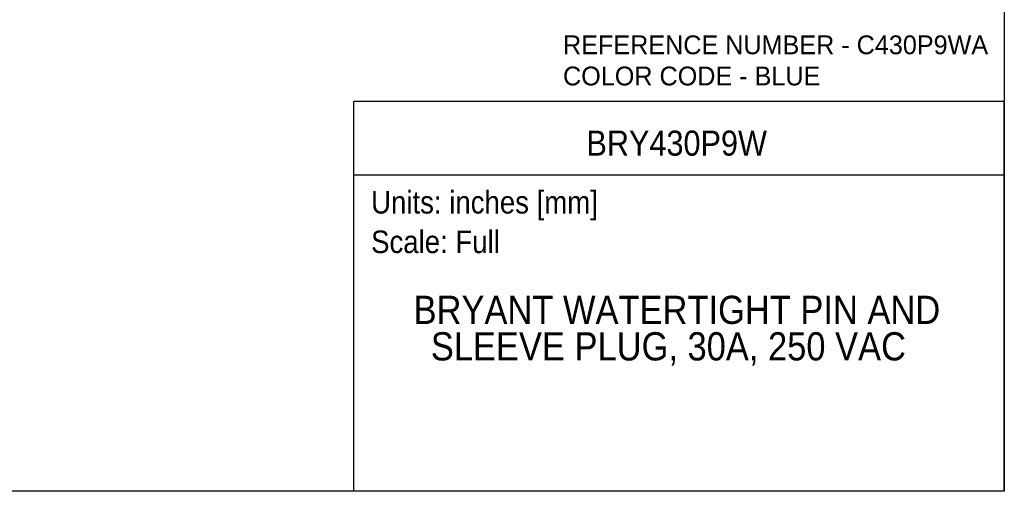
# Model space of a CAD drawing. Header units: inches. Extents: x 0 to 33, y 0 to 25.5.
# Tile 7 of 19: x 13.4 to 33, y 0 to 9.4. Entities that reach past the tile are written whole.
import ezdxf
from ezdxf.enums import TextEntityAlignment as Align

# ---------------------------------------------------------------- set-up
doc = ezdxf.new("R2010")
doc.units = ezdxf.units.IN
doc.header["$LTSCALE"] = 3
doc.header["$MEASUREMENT"] = 0
doc.linetypes.add('SLD-Solid', pattern=[0])
doc.layers.add('SLD-DEFPOINTS', color=7, linetype='Continuous')
doc.layers.add('TEXT', color=140, linetype='SLD-Solid', lineweight=25)
doc.styles.add('SLDTEXTSTYLE0', font='GOTHIC.TTF', dxfattribs={"width": 0.913})
doc.styles.add('SLDTEXTSTYLE1', font='CenturyGothic')

# ---------------------------------------------------------------- blocks, each defined once
blk = doc.blocks.new('SW_NOTE_0')
at = {"layer": 'TEXT', "color": 0, "insert": (0, 0.575), "char_height": 0.45, "attachment_point": 1, "style": 'SLDTEXTSTYLE0'}
blk.add_mtext('Scale: Full', dxfattribs=at)
blk = doc.blocks.new('SW_NOTE_0_1')
at = {"layer": 'TEXT', "color": 0, "insert": (0, 0.575), "char_height": 0.45, "attachment_point": 1, "style": 'SLDTEXTSTYLE0'}
blk.add_mtext('Units: inches [mm]', dxfattribs=at)
blk = doc.blocks.new('Block1')
at = {"layer": 'TEXT'}
for p, q in [((33, 7.767), (20.037, 7.767)), ((20.037, 0), (20.037, 7.767)), ((33, 0), (33, 7.767)), ((20.037, 6.307), (33, 6.307)), ((33, 0), (20.037, 0))]:
    blk.add_line(p, q, dxfattribs=at)
for name, p in [('SW_NOTE_0_1', (20.384, 5.41)), ('SW_NOTE_0', (20.384, 4.622))]:
    blk.add_blockref(name, p, dxfattribs=at)
at = {"layer": 'TEXT', "color": 140, "style": 'SLDTEXTSTYLE0', "width": 0.913}
for tag, height, p in [('AUTOATTR0', 0.5, (24.674, 6.538)), ('AUTOATTR1_0', 0.562, (21.231, 3.166)), ('AUTOATTR1_1', 0.562, (21.574, 2.439))]:
    blk.add_attdef(tag, text='', height=height, dxfattribs=at).set_placement(p, align=Align.BOTTOM_LEFT)
blk = doc.blocks.new('Block2')
at = {"color": 7, "linetype": 'SLD-Solid', "lineweight": 18}
for q in [(33, 25.5), (0, 0)]:
    blk.add_line((33, 0), q, dxfattribs=at)
blk = doc.blocks.new('SW_NOTE_0_2')
at = {"layer": 'TEXT', "color": 0, "char_height": 0.375, "attachment_point": 1, "style": 'SLDTEXTSTYLE1'}
for s, insert in [('REFERENCE NUMBER - C430P9WA', (0, 0.483)), ('COLOR CODE - BLUE', (0, -0.138))]:
    blk.add_mtext(s, dxfattribs=dict(at, insert=insert))

msp = doc.modelspace()

# ---------------------------------------------------------------- linework, layer by layer
at = {"color": 7, "linetype": 'SLD-Solid'}
for p, q in [((33, 25.5), (33, 0)), ((33, 0), (0, 0))]:
    msp.add_line(p, q, dxfattribs=at)

# ---------------------------------------------------------------- block references
at = {"layer": 'SLD-DEFPOINTS'}
msp.add_blockref('Block2', (0, 0), dxfattribs=at)
ref = msp.add_blockref('Block1', (0, 0), dxfattribs=at)
ref.add_attrib('AUTOATTR0', 'BRY430P9W', dxfattribs={"layer": 'TEXT', "height": 0.5, "style": 'SLDTEXTSTYLE0', "width": 0.913}).set_placement((24.674, 6.538), align=Align.BOTTOM_LEFT)
ref.add_attrib('AUTOATTR1_0', 'BRYANT WATERTIGHT PIN AND ', dxfattribs={"layer": 'TEXT', "height": 0.5625, "style": 'SLDTEXTSTYLE0', "width": 0.913}).set_placement((21.231, 3.166), align=Align.BOTTOM_LEFT)
ref.add_attrib('AUTOATTR1_1', 'SLEEVE PLUG, 30A, 250 VAC', dxfattribs={"layer": 'TEXT', "height": 0.5625, "style": 'SLDTEXTSTYLE0', "width": 0.913}).set_placement((21.574, 2.439), align=Align.BOTTOM_LEFT)
at = {"layer": 'TEXT'}
msp.add_blockref('SW_NOTE_0_2', (24.208, 8.601), dxfattribs=at)

doc.saveas('drawing.dxf')
